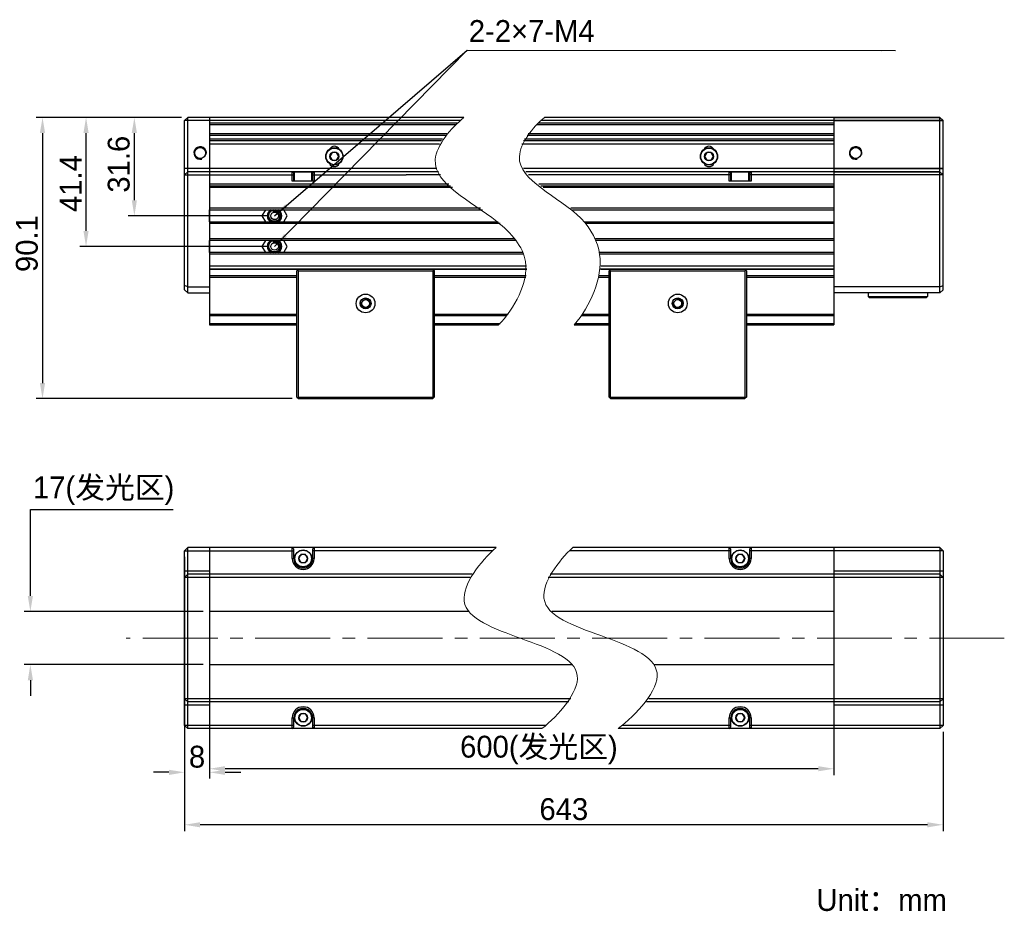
# Model space of a CAD drawing. Header units: millimetres. Extents: x 36 to 273, y 42 to 189.
# Tile 2 of 2: x 116 to 273, y 42 to 184. Entities that reach past the tile are written whole.
import ezdxf

# ---------------------------------------------------------------- set-up
doc = ezdxf.new("R2010")
doc.units = ezdxf.units.MM
doc.header["$PDSIZE"] = -5
doc.linetypes.add('点画线', pattern=[18, 12, -2, 2, -2])
for name, color, linetype, lineweight in [('中心线层', 1, '点画线', 18), ('标注', 3, 'Continuous', 25), ('粗实线', 7, 'Continuous', 30), ('细实线', 7, 'Continuous', 15)]:
    doc.layers.add(name, color=color, linetype=linetype, lineweight=lineweight)
doc.dimstyles.new('CST Standard', dxfattribs={"dimtxt": 3.5, "dimasz": 2.5, "dimexe": 1, "dimexo": 1, "dimgap": 0.6, "dimtad": 1, "dimtoh": 1, "dimdsep": 46, "dimtxsty": 'Standard', "dimcen": -2.5, "dimdle": 5, "dimadec": 1, "dimazin": 2, "dimtfac": 1, "dimtofl": 0, "dimtmove": 0, "dimatfit": 0, "dimfxl": 1, "dimtolj": 1, "dimarcsym": 0})

# ---------------------------------------------------------------- blocks, each defined once
blk = doc.blocks.new('*X1')
at = {"layer": 'Defpoints', "color": 0}
for p in [(117.29, 89.58), (145.99, 89.58), (145.99, 81.08)]:
    blk.add_point(p, dxfattribs=at)
at = {"layer": '标注', "color": 9, "linetype": 'Continuous', "lineweight": -2, "ltscale": 3}
for p, q in [((117.29, 92.08), (117.29, 105.93)), ((117.29, 105.93), (140.16, 105.93)), ((117.29, 78.58), (117.29, 76.08))]:
    blk.add_line(p, q, dxfattribs=at)
at = {"layer": '标注', "color": 0, "linetype": 'Continuous', "lineweight": -2, "ltscale": 3}
for p, q in [((144.99, 89.58), (116.29, 89.58)), ((144.99, 81.08), (116.29, 81.08))]:
    blk.add_line(p, q, dxfattribs=at)
at = {"layer": '标注', "color": 9}
for points in [[(116.88, 92.08), (117.71, 92.08), (117.29, 89.58)], [(117.71, 78.58), (116.88, 78.58), (117.29, 81.08)]]:
    blk.add_solid(points, dxfattribs=at)
at = {"layer": '标注', "color": 7, "insert": (129.03, 108.94), "char_height": 3.5, "attachment_point": 5}
blk.add_mtext('\\A1;{\\fFZLanTingHei-R-GBK|b0|i0|c134|p2;17(发光区)}', dxfattribs=at)
blk = doc.blocks.new('*X2')
at = {"layer": 'Defpoints', "color": 0}
for p in [(145.99, 89.58), (245.99, 89.58), (145.99, 64.4)]:
    blk.add_point(p, dxfattribs=at)
at = {"layer": '标注', "color": 0, "linetype": 'Continuous', "lineweight": -2, "ltscale": 3}
for p, q in [((145.99, 88.58), (145.99, 63.4)), ((245.99, 88.58), (245.99, 63.4))]:
    blk.add_line(p, q, dxfattribs=at)
at = {"layer": '标注', "color": 9, "linetype": 'Continuous', "lineweight": -2, "ltscale": 3}
blk.add_line((243.49, 64.4), (148.49, 64.4), dxfattribs=at)
at = {"layer": '标注', "color": 9}
for points in [[(148.49, 64.82), (148.49, 63.99), (145.99, 64.4)], [(243.49, 63.99), (243.49, 64.82), (245.99, 64.4)]]:
    blk.add_solid(points, dxfattribs=at)
at = {"layer": '标注', "color": 7, "insert": (198.75, 67.41), "char_height": 3.5, "attachment_point": 5}
blk.add_mtext('\\A1;{\\fFZLanTingHei-R-GBK|b0|i0|c134|p2;600(发光区)}', dxfattribs=at)
blk = doc.blocks.new('*X3')
at = {"layer": 'Defpoints', "color": 0}
for p in [(126.21, 168.73), (142.49, 168.73), (156.41, 148.06)]:
    blk.add_point(p, dxfattribs=at)
at = {"layer": '标注', "color": 0, "linetype": 'Continuous', "lineweight": -2, "ltscale": 3}
for p, q in [((141.49, 168.73), (125.21, 168.73)), ((155.41, 148.06), (125.21, 148.06))]:
    blk.add_line(p, q, dxfattribs=at)
at = {"layer": '标注', "color": 9, "linetype": 'Continuous', "lineweight": -2, "ltscale": 3}
blk.add_line((126.21, 150.56), (126.21, 166.23), dxfattribs=at)
at = {"layer": '标注', "color": 9}
for points in [[(126.63, 166.23), (125.79, 166.23), (126.21, 168.73)], [(125.79, 150.56), (126.63, 150.56), (126.21, 148.06)]]:
    blk.add_solid(points, dxfattribs=at)
at = {"layer": '标注', "color": 7, "insert": (123.75, 158.13), "char_height": 3.5, "attachment_point": 5, "rotation": 90}
blk.add_mtext('\\A1;\\A1;{\\fFZLanTingHei-R-GBK|b0|i0|c134|p2;41.4}', dxfattribs=at)
blk = doc.blocks.new('*X4')
at = {"layer": 'Defpoints', "color": 0}
for p in [(142.49, 168.73), (119.24, 123.68), (160.24, 123.68)]:
    blk.add_point(p, dxfattribs=at)
at = {"layer": '标注', "color": 0, "linetype": 'Continuous', "lineweight": -2, "ltscale": 3}
for p, q in [((141.49, 168.73), (118.24, 168.73)), ((159.24, 123.68), (118.24, 123.68))]:
    blk.add_line(p, q, dxfattribs=at)
at = {"layer": '标注', "color": 9, "linetype": 'Continuous', "lineweight": -2, "ltscale": 3}
blk.add_line((119.24, 166.23), (119.24, 126.18), dxfattribs=at)
at = {"layer": '标注', "color": 9}
for points in [[(119.65, 166.23), (118.82, 166.23), (119.24, 168.73)], [(118.82, 126.18), (119.65, 126.18), (119.24, 123.68)]]:
    blk.add_solid(points, dxfattribs=at)
at = {"layer": '标注', "color": 7, "insert": (116.74, 148.52), "char_height": 3.5, "attachment_point": 5, "rotation": 90}
blk.add_mtext('\\A1;\\A1;{\\fFZLanTingHei-R-GBK|b0|i0|c134|p2;90.1}', dxfattribs=at)
blk = doc.blocks.new('*X5')
at = {"layer": 'Defpoints', "color": 0}
for p in [(133.95, 168.73), (142.49, 168.73), (156.41, 152.96)]:
    blk.add_point(p, dxfattribs=at)
at = {"layer": '标注', "color": 0, "linetype": 'Continuous', "lineweight": -2, "ltscale": 3}
for p, q in [((141.49, 168.73), (132.95, 168.73)), ((155.41, 152.96), (132.95, 152.96))]:
    blk.add_line(p, q, dxfattribs=at)
at = {"layer": '标注', "color": 9, "linetype": 'Continuous', "lineweight": -2, "ltscale": 3}
blk.add_line((133.95, 155.46), (133.95, 166.23), dxfattribs=at)
at = {"layer": '标注', "color": 9}
for points in [[(134.36, 166.23), (133.53, 166.23), (133.95, 168.73)], [(133.53, 155.46), (134.36, 155.46), (133.95, 152.96)]]:
    blk.add_solid(points, dxfattribs=at)
at = {"layer": '标注', "color": 7, "insert": (131.46, 161.23), "char_height": 3.5, "attachment_point": 5, "rotation": 90}
blk.add_mtext('\\A1;\\A1;{\\fFZLanTingHei-R-GBK|b0|i0|c134|p2;31.6}', dxfattribs=at)
blk = doc.blocks.new('*X6')
at = {"layer": '标注', "linetype": 'Continuous', "ltscale": 3}
blk.add_hatch(color=9, dxfattribs=at).paths.add_polyline_path([(156.41, 148.06), (157.94, 150.06), (158.39, 149.62)], flags=0)
at = {"layer": '标注', "color": 9, "linetype": 'Continuous', "ltscale": 3}
for p, q in [((156.41, 148.06), (187.25, 179.5)), ((187.25, 179.5), (255.87, 179.42))]:
    blk.add_line(p, q, dxfattribs=at)
at = {"layer": '标注', "color": 7, "ltscale": 3}
blk.add_line((255.87, 179.42), (255.87, 179.42), dxfattribs=at)
blk = doc.blocks.new('*X7')
at = {"layer": '标注', "linetype": 'Continuous', "ltscale": 3}
blk.add_hatch(color=9, dxfattribs=at).paths.add_polyline_path([(156.41, 152.96), (158.1, 154.82), (158.51, 154.35)], flags=0)
at = {"layer": '标注', "color": 9, "linetype": 'Continuous', "ltscale": 3}
for p, q in [((156.41, 152.96), (187.25, 179.5)), ((187.25, 179.5), (253.62, 179.42))]:
    blk.add_line(p, q, dxfattribs=at)
at = {"layer": '标注', "color": 7, "ltscale": 3}
blk.add_line((253.62, 179.42), (253.62, 179.42), dxfattribs=at)
blk = doc.blocks.new('*X8')
at = {"layer": 'Defpoints', "color": 0}
for p in [(141.99, 99.33), (263.49, 71.33), (141.99, 55.43)]:
    blk.add_point(p, dxfattribs=at)
at = {"layer": '标注', "color": 0, "linetype": 'Continuous', "lineweight": -2, "ltscale": 3}
for p, q in [((141.99, 98.33), (141.99, 54.43)), ((263.49, 70.33), (263.49, 54.43))]:
    blk.add_line(p, q, dxfattribs=at)
at = {"layer": '标注', "color": 9, "linetype": 'Continuous', "lineweight": -2, "ltscale": 3}
blk.add_line((260.99, 55.43), (144.49, 55.43), dxfattribs=at)
at = {"layer": '标注', "color": 9}
for points in [[(144.49, 55.84), (144.49, 55.01), (141.99, 55.43)], [(260.99, 55.01), (260.99, 55.84), (263.49, 55.43)]]:
    blk.add_solid(points, dxfattribs=at)
at = {"layer": '标注', "color": 7, "insert": (202.74, 57.91), "char_height": 3.5, "attachment_point": 5}
blk.add_mtext('\\A1;{\\fFZLanTingHei-R-GBK|b0|i0|c134|p2;643}', dxfattribs=at)
blk = doc.blocks.new('*X12')
at = {"layer": 'Defpoints', "color": 0}
for p in [(141.99, 71.33), (145.99, 71.33), (141.99, 63.83)]:
    blk.add_point(p, dxfattribs=at)
at = {"layer": '标注', "color": 0, "linetype": 'Continuous', "lineweight": -2, "ltscale": 3}
for p, q in [((141.99, 70.33), (141.99, 62.83)), ((145.99, 70.33), (145.99, 62.83))]:
    blk.add_line(p, q, dxfattribs=at)
at = {"layer": '标注', "color": 9, "linetype": 'Continuous', "lineweight": -2, "ltscale": 3}
for p, q in [((139.49, 63.83), (136.99, 63.83)), ((148.49, 63.83), (150.99, 63.83))]:
    blk.add_line(p, q, dxfattribs=at)
at = {"layer": '标注', "color": 9}
for points in [[(139.49, 63.41), (139.49, 64.24), (141.99, 63.83)], [(148.49, 64.24), (148.49, 63.41), (145.99, 63.83)]]:
    blk.add_solid(points, dxfattribs=at)
at = {"layer": '标注', "color": 7, "insert": (143.99, 66.31), "char_height": 3.5, "attachment_point": 5}
blk.add_mtext('\\A1;\\A1;{\\fFZLanTingHei-R-GBK|b0|i0|c134|p2;8}', dxfattribs=at)

msp = doc.modelspace()

# ---------------------------------------------------------------- linework, layer by layer
at = {"layer": '中心线层', "color": 0}
msp.add_line((273.2989, 85.3263), (132.6183, 85.3263), dxfattribs=at)
at = {"layer": '标注', "color": 0, "ltscale": 3}
for p, q in [((145.9923, 151.981), (145.9923, 153.931)), ((145.9923, 147.081), (145.9923, 149.031))]:
    msp.add_line(p, q, dxfattribs=at)
at = {"layer": '粗实线', "color": 0, "linetype": 'Continuous'}
for p, q in [((141.9923, 168.231), (142.4923, 168.731)), ((141.9923, 141.1048), (141.9923, 168.231)), ((186.1466, 168.231), (141.9923, 168.231)), ((142.4923, 140.6048), (142.4923, 168.731)), ((186.7517, 168.731), (142.4923, 168.731)), ((145.9923, 168.731), (145.9923, 135.481)), ((145.9923, 167.856), (185.7167, 167.856)), ((145.9923, 167.606), (185.4416, 167.606)), ((198.3938, 167.606), (245.9923, 167.606)), ((198.6536, 167.856), (245.9923, 167.856)), ((263.4923, 168.231), (199.0608, 168.231)), ((262.9923, 168.731), (199.6358, 168.731)), ((245.9923, 168.731), (245.9923, 135.481)), ((183.9865, 166.106), (145.9923, 166.106)), ((183.7778, 165.856), (145.9923, 165.856)), ((245.9923, 165.856), (196.8472, 165.856)), ((245.9923, 166.106), (197.0375, 166.106)), ((183.3008, 165.231), (145.9923, 165.231)), ((183.1287, 164.981), (145.9923, 164.981)), ((145.9923, 164.481), (182.8181, 164.481)), ((195.9923, 164.481), (245.9923, 164.481)), ((245.9923, 164.981), (196.2695, 164.981)), ((245.9923, 165.231), (196.42, 165.231)), ((165.6335, 163.1062), (165.2748, 162.4848)), ((165.2748, 162.4848), (165.6335, 161.8634)), ((166.351, 163.1062), (165.6335, 163.1062)), ((166.7098, 162.4848), (166.351, 163.1062)), ((166.351, 161.8634), (166.7098, 162.4848)), ((225.6335, 163.1062), (225.2748, 162.4848)), ((225.2748, 162.4848), (225.6335, 161.8634)), ((226.351, 163.1062), (225.6335, 163.1062)), ((226.7098, 162.4848), (226.351, 163.1062)), ((226.351, 161.8634), (226.7098, 162.4848)), ((165.6335, 161.8634), (166.351, 161.8634)), ((225.6335, 161.8634), (226.351, 161.8634)), ((182.3885, 160.531), (141.9923, 160.531)), ((141.9923, 159.531), (142.4923, 160.031)), ((141.9923, 159.531), (159.4923, 159.531)), ((159.6673, 160.031), (142.4923, 160.031)), ((159.2423, 158.531), (159.2423, 160.031)), ((159.4923, 159.781), (159.2423, 160.031)), ((159.4923, 158.531), (159.4923, 159.781)), ((159.4923, 159.781), (159.6173, 159.781)), ((159.6173, 159.981), (159.6673, 160.031)), ((159.6173, 158.531), (159.6173, 159.981)), ((162.3673, 159.981), (159.6173, 159.981)), ((162.3173, 160.031), (159.6673, 160.031)), ((177.3173, 160.031), (162.3173, 160.031)), ((162.3673, 159.981), (162.3173, 160.031)), ((162.3673, 158.531), (162.3673, 159.981)), ((162.3673, 159.781), (162.4923, 159.781)), ((162.4923, 159.781), (162.7423, 160.031)), ((162.4923, 159.781), (162.4923, 158.531)), ((162.4923, 159.531), (177.4923, 159.531)), ((162.7423, 160.031), (162.7423, 158.531)), ((182.6453, 160.031), (177.3173, 160.031)), ((182.9717, 159.531), (177.4923, 159.531)), ((263.4923, 160.531), (196.2569, 160.531)), ((214.6673, 160.031), (196.6333, 160.031)), ((214.4923, 159.531), (197.0799, 159.531)), ((229.4923, 159.531), (214.4923, 159.531)), ((229.6673, 160.031), (214.6673, 160.031)), ((229.4923, 159.781), (229.2423, 160.031)), ((229.2423, 158.531), (229.2423, 160.031)), ((229.4923, 159.781), (229.6173, 159.781)), ((229.4923, 158.531), (229.4923, 159.781)), ((229.6173, 159.981), (229.6673, 160.031)), ((232.3673, 159.981), (229.6173, 159.981)), ((229.6173, 158.531), (229.6173, 159.981)), ((232.3173, 160.031), (229.6673, 160.031)), ((232.3673, 159.981), (232.3173, 160.031)), ((262.9923, 160.031), (232.3173, 160.031)), ((232.3673, 158.531), (232.3673, 159.981)), ((232.3673, 159.781), (232.4923, 159.781)), ((232.4923, 159.781), (232.7423, 160.031)), ((232.4923, 159.781), (232.4923, 158.531)), ((263.4923, 159.531), (232.4923, 159.531)), ((232.7423, 160.031), (232.7423, 158.531)), ((184.3297, 158.031), (145.9923, 158.031)), ((145.9923, 157.781), (184.6044, 157.781)), ((162.7423, 158.531), (159.2423, 158.531)), ((245.9923, 158.031), (198.7648, 158.031)), ((199.0838, 157.781), (245.9923, 157.781)), ((232.7423, 158.531), (229.2423, 158.531)), ((145.9923, 157.531), (184.8909, 157.531)), ((199.4103, 157.531), (245.9923, 157.531)), ((189.3789, 154.181), (145.9923, 154.181)), ((145.9923, 153.931), (189.7249, 153.931)), ((245.9923, 154.181), (203.8599, 154.181)), ((204.1565, 153.931), (245.9923, 153.931)), ((145.9923, 151.981), (192.2449, 151.981)), ((192.5354, 151.731), (145.9923, 151.731)), ((206.12, 151.981), (245.9923, 151.981)), ((245.9923, 151.731), (206.3242, 151.731)), ((194.901, 149.281), (145.9923, 149.281)), ((195.0912, 149.031), (145.9923, 149.031)), ((245.9923, 149.281), (207.8328, 149.281)), ((245.9923, 149.031), (207.9409, 149.031)), ((196.234, 147.081), (145.9923, 147.081)), ((196.336, 146.831), (145.9923, 146.831)), ((245.9923, 147.081), (208.52, 147.081)), ((245.9923, 146.831), (208.5615, 146.831)), ((145.9923, 144.981), (196.7689, 144.981)), ((145.9923, 144.481), (196.7921, 144.481)), ((160.1584, 144.3472), (145.9923, 144.3472)), ((160.2423, 144.431), (159.9923, 144.181)), ((159.9923, 123.931), (159.9923, 144.181)), ((160.2423, 144.181), (160.1173, 144.306)), ((160.2423, 144.431), (181.7423, 144.431)), ((160.2423, 123.931), (160.2423, 144.181)), ((160.2423, 144.181), (181.7423, 144.181)), ((181.7423, 144.431), (181.9923, 144.181)), ((181.8673, 144.306), (181.7423, 144.181)), ((181.7423, 144.181), (181.7423, 123.931)), ((196.7921, 144.3472), (181.8262, 144.3472)), ((181.9923, 144.181), (181.9923, 123.931)), ((210.1584, 144.3472), (208.604, 144.3472)), ((208.6175, 144.481), (245.9923, 144.481)), ((208.653, 144.981), (245.9923, 144.981)), ((210.2423, 144.431), (209.9923, 144.181)), ((209.9923, 123.931), (209.9923, 144.181)), ((210.2423, 144.181), (210.1173, 144.306)), ((210.2423, 144.431), (231.7423, 144.431)), ((210.2423, 144.181), (231.7423, 144.181)), ((210.2423, 123.931), (210.2423, 144.181)), ((231.7423, 144.431), (231.9923, 144.181)), ((231.8673, 144.306), (231.7423, 144.181)), ((231.7423, 144.181), (231.7423, 123.931)), ((245.9923, 144.3472), (231.8262, 144.3472)), ((231.9923, 144.181), (231.9923, 123.931)), ((145.9923, 143.381), (159.9923, 143.381)), ((145.9923, 143.131), (159.9923, 143.131)), ((181.9923, 143.381), (196.7192, 143.381)), ((181.9923, 143.131), (196.6805, 143.131)), ((208.4058, 143.131), (209.9923, 143.131)), ((208.4573, 143.381), (209.9923, 143.381)), ((231.9923, 143.381), (245.9923, 143.381)), ((231.9923, 143.131), (245.9923, 143.131)), ((142.4923, 141.6048), (141.9923, 141.8119)), ((142.4923, 140.6048), (141.9923, 141.1048)), ((142.4923, 141.6048), (145.9923, 141.6048)), ((142.4923, 140.6048), (145.9923, 140.6048)), ((145.9923, 137.231), (159.9923, 137.231)), ((181.9923, 137.231), (193.8011, 137.231)), ((205.7275, 137.231), (209.9923, 137.231)), ((231.9923, 137.231), (245.9923, 137.231)), ((145.9923, 136.981), (159.9923, 136.981)), ((145.9923, 135.7223), (159.9923, 135.7223)), ((181.9923, 136.981), (193.6046, 136.981)), ((181.9923, 135.7223), (192.527, 135.7223)), ((204.6078, 135.7223), (209.9923, 135.7223)), ((205.5545, 136.981), (209.9923, 136.981)), ((231.9923, 136.981), (245.9923, 136.981)), ((231.9923, 135.7223), (245.9923, 135.7223)), ((145.9923, 135.481), (159.9923, 135.481)), ((181.9923, 135.481), (192.3034, 135.481)), ((204.4115, 135.481), (209.9923, 135.481)), ((231.9923, 135.481), (245.9923, 135.481)), ((159.9923, 123.931), (160.2423, 123.681)), ((160.2423, 123.931), (160.1173, 123.806)), ((160.2423, 123.931), (181.7423, 123.931)), ((160.2423, 123.681), (181.7423, 123.681)), ((181.9923, 123.931), (181.7423, 123.681)), ((181.8673, 123.806), (181.7423, 123.931)), ((209.9923, 123.931), (210.2423, 123.681)), ((210.2423, 123.931), (210.1173, 123.806)), ((210.2423, 123.931), (231.7423, 123.931)), ((210.2423, 123.681), (231.7423, 123.681)), ((231.8673, 123.806), (231.7423, 123.931)), ((231.9923, 123.931), (231.7423, 123.681)), ((141.9923, 99.3263), (142.4923, 99.8263)), ((142.4923, 70.8263), (142.4923, 99.8263)), ((191.8836, 99.8263), (142.4923, 99.8263)), ((145.9923, 99.8263), (145.9923, 70.8263)), ((159.2423, 98.0763), (159.2423, 99.8263)), ((159.4923, 99.5763), (159.2423, 99.8263)), ((159.4923, 98.0763), (159.4923, 99.5763)), ((162.4923, 99.5763), (162.7423, 99.8263)), ((162.4923, 99.5763), (162.4923, 98.0763)), ((162.7423, 99.8263), (162.7423, 98.0763)), ((262.9923, 99.8263), (204.1682, 99.8263)), ((229.4923, 99.5763), (229.2423, 99.8263)), ((229.2423, 98.0763), (229.2423, 99.8263)), ((229.4923, 98.0763), (229.4923, 99.5763)), ((232.4923, 99.5763), (232.7423, 99.8263)), ((232.4923, 99.5763), (232.4923, 98.0763)), ((232.7423, 99.8263), (232.7423, 98.0763)), ((245.9923, 99.8263), (245.9923, 70.8263)), ((263.4923, 99.3263), (262.9923, 99.8263)), ((262.9923, 99.8263), (262.9923, 70.8263)), ((141.9923, 71.3263), (141.9923, 99.3263)), ((141.9923, 99.3263), (159.4923, 99.3263)), ((159.2423, 98.0763), (159.4923, 98.0763)), ((160.6335, 98.6977), (160.2748, 98.0763)), ((160.2748, 98.0763), (160.6335, 97.455)), ((161.351, 98.6977), (160.6335, 98.6977)), ((161.7098, 98.0763), (161.351, 98.6977)), ((161.351, 97.455), (161.7098, 98.0763)), ((174.4923, 99.3263), (162.4923, 99.3263)), ((162.7423, 98.0763), (162.4923, 98.0763)), ((191.3365, 99.3263), (174.4923, 99.3263)), ((217.4923, 99.3263), (203.6448, 99.3263)), ((229.4923, 99.3263), (217.4923, 99.3263)), ((229.2423, 98.0763), (229.4923, 98.0763)), ((230.6335, 98.6977), (230.2748, 98.0763)), ((230.2748, 98.0763), (230.6335, 97.455)), ((231.351, 98.6977), (230.6335, 98.6977)), ((231.7098, 98.0763), (231.351, 98.6977)), ((231.351, 97.455), (231.7098, 98.0763)), ((263.4923, 99.3263), (232.4923, 99.3263)), ((232.7423, 98.0763), (232.4923, 98.0763)), ((263.4923, 99.3263), (263.4923, 71.3263)), ((160.6335, 97.455), (161.351, 97.455)), ((230.6335, 97.455), (231.351, 97.455)), ((145.9923, 96.0512), (141.9923, 96.0512)), ((141.9923, 95.0512), (142.4923, 95.5512)), ((187.7309, 95.0512), (141.9923, 95.0512)), ((188.0479, 95.5512), (142.4923, 95.5512)), ((263.4923, 95.0512), (200.2477, 95.0512)), ((262.9923, 95.5512), (200.5359, 95.5512)), ((263.4923, 96.0512), (245.9923, 96.0512)), ((263.4923, 95.0512), (262.9923, 95.5512)), ((187.597, 89.5763), (145.9923, 89.5763)), ((245.9923, 89.5763), (200.8248, 89.5763)), ((145.9923, 81.0763), (204.0394, 81.0763)), ((217.1755, 81.0763), (245.9923, 81.0763)), ((141.9923, 75.6015), (142.4923, 75.1015)), ((203.8792, 75.6015), (141.9923, 75.6015)), ((145.9923, 74.6015), (141.9923, 74.6015)), ((203.5285, 75.1015), (142.4923, 75.1015)), ((262.9923, 75.1015), (215.9588, 75.1015)), ((263.4923, 75.6015), (216.3409, 75.6015)), ((263.4923, 74.6015), (245.9923, 74.6015)), ((263.4923, 75.6015), (262.9923, 75.1015)), ((159.2423, 70.8263), (159.2423, 72.5763)), ((159.2423, 72.5763), (159.4923, 72.5763)), ((159.4923, 71.0763), (159.4923, 72.5763)), ((160.6335, 73.1977), (160.2748, 72.5763)), ((160.2748, 72.5763), (160.6335, 71.955)), ((161.351, 73.1977), (160.6335, 73.1977)), ((161.7098, 72.5763), (161.351, 73.1977)), ((161.351, 71.955), (161.7098, 72.5763)), ((162.4923, 72.5763), (162.4923, 71.0763)), ((162.7423, 72.5763), (162.4923, 72.5763)), ((162.7423, 72.5763), (162.7423, 70.8263)), ((229.2423, 72.5763), (229.4923, 72.5763)), ((229.2423, 70.8263), (229.2423, 72.5763)), ((229.4923, 71.0763), (229.4923, 72.5763)), ((230.6335, 73.1977), (230.2748, 72.5763)), ((230.2748, 72.5763), (230.6335, 71.955)), ((231.351, 73.1977), (230.6335, 73.1977)), ((231.7098, 72.5763), (231.351, 73.1977)), ((231.351, 71.955), (231.7098, 72.5763)), ((232.7423, 72.5763), (232.4923, 72.5763)), ((232.4923, 72.5763), (232.4923, 71.0763)), ((232.7423, 72.5763), (232.7423, 70.8263)), ((159.4923, 71.3263), (141.9923, 71.3263)), ((141.9923, 71.3263), (142.4923, 70.8263)), ((159.2423, 70.8263), (159.4923, 71.0763)), ((160.6335, 71.955), (161.351, 71.955)), ((174.4923, 71.3263), (162.4923, 71.3263)), ((162.7423, 70.8263), (162.4923, 71.0763)), ((194.2423, 71.3263), (174.4923, 71.3263)), ((199.8418, 71.3263), (194.2423, 71.3263)), ((214.4923, 71.3263), (212.0684, 71.3263)), ((229.4923, 71.3263), (214.4923, 71.3263)), ((229.2423, 70.8263), (229.4923, 71.0763)), ((230.6335, 71.955), (231.351, 71.955)), ((263.4923, 71.3263), (232.4923, 71.3263)), ((232.7423, 70.8263), (232.4923, 71.0763)), ((263.4923, 71.3263), (262.9923, 70.8263)), ((199.226, 70.8263), (142.4923, 70.8263)), ((262.9923, 70.8263), (211.4251, 70.8263))]:
    msp.add_line(p, q, dxfattribs=at)
at = {"layer": '粗实线', "color": 0}
for p, q in [((245.9923, 168.731), (262.9923, 168.731)), ((245.9923, 168.231), (263.4923, 168.231)), ((262.9923, 140.6048), (262.9923, 168.731)), ((263.4923, 168.231), (262.9923, 168.731)), ((263.4923, 141.1048), (263.4923, 168.231)), ((245.9923, 160.531), (263.4923, 160.531)), ((245.9923, 160.031), (262.9923, 160.031)), ((263.4923, 159.531), (245.9923, 159.5311)), ((263.4923, 159.531), (262.9923, 160.031)), ((154.9549, 153.931), (154.392, 152.956)), ((156.856, 153.8507), (156.8584, 153.8496)), ((158.4334, 152.956), (157.8705, 153.931)), ((154.392, 152.956), (154.9549, 151.981)), ((157.8705, 151.981), (158.4334, 152.956)), ((154.9549, 149.031), (154.392, 148.056)), ((156.856, 148.9507), (156.8584, 148.9496)), ((158.4334, 148.056), (157.8705, 149.031)), ((154.392, 148.056), (154.9549, 147.081)), ((157.8705, 147.081), (158.4334, 148.056)), ((262.9923, 141.6048), (245.9923, 141.6048)), ((262.9923, 140.6048), (245.9923, 140.6048)), ((251.4923, 140.6048), (251.4923, 140.0298)), ((260.9923, 140.6048), (260.9923, 140.0298)), ((262.9923, 141.6048), (263.4923, 141.8119)), ((262.9923, 140.6048), (263.4923, 141.1048)), ((251.6423, 139.8798), (251.4923, 140.0298)), ((251.4923, 140.0298), (260.9923, 140.0298)), ((251.6423, 139.8798), (260.8422, 139.8798)), ((260.8423, 139.8798), (260.9923, 140.0298))]:
    msp.add_line(p, q, dxfattribs=at)
for centre, radius in [((144.4923, 163.031), 0.875), ((249.4923, 163.031), 0.875), ((156.4127, 152.956), 0.6), ((156.4127, 148.056), 0.6)]:
    msp.add_circle(centre, radius, dxfattribs=at)
at = {"layer": '粗实线', "color": 0, "linetype": 'Continuous'}
for centre, radius in [((165.9923, 162.4848), 1.375), ((165.9923, 162.4848), 1.325), ((165.9923, 162.4848), 0.7175), ((225.9923, 162.4848), 1.375), ((225.9923, 162.4848), 1.325), ((225.9923, 162.4848), 0.7175), ((170.9923, 138.931), 1.5), ((220.9923, 138.931), 1.5), ((170.9923, 138.931), 0.875), ((170.9923, 138.931), 0.625), ((220.9923, 138.931), 0.875), ((220.9923, 138.931), 0.625), ((160.9923, 98.0763), 1.375), ((160.9923, 98.0763), 1.325), ((230.9923, 98.0763), 1.375), ((230.9923, 98.0763), 1.325), ((160.9923, 98.0763), 0.7175), ((230.9923, 98.0763), 0.7175), ((160.9923, 72.5763), 1.375), ((160.9923, 72.5763), 1.325), ((160.9923, 72.5763), 0.7175), ((230.9923, 72.5763), 1.375), ((230.9923, 72.5763), 1.325), ((230.9923, 72.5763), 0.7175)]:
    msp.add_circle(centre, radius, dxfattribs=at)
at = {"layer": '粗实线', "color": 0}
for centre, radius, start, end in [((144.4923, 163.031), 1, 345, 285), ((249.4923, 163.031), 1, 345, 285), ((156.4127, 152.956), 1.15, 122.023983, 237.976017), ((156.4127, 152.956), 1, 102.838567, 257.161433), ((156.4127, 152.956), 0.7873, 49.620725, 108.545457), ((156.4127, 152.956), 1, 282.838566, 77.161434), ((156.4448, 152.9412), 0.9981, 65.27709, 65.522589), ((156.4455, 152.9426), 0.9966, 63.094722, 65.277616), ((156.4119, 152.9552), 0.7884, 46.190852, 49.615885), ((156.4127, 152.956), 1.15, 302.023866, 57.976134), ((156.4127, 148.056), 1.15, 122.023982, 237.976018), ((156.4127, 148.056), 1, 102.83857, 257.161426), ((156.4127, 148.056), 0.7873, 49.620725, 108.545457), ((156.4127, 148.056), 1, 282.838569, 77.161433), ((156.4448, 148.0412), 0.9981, 65.27709, 65.522589), ((156.4455, 148.0426), 0.9966, 63.094722, 65.277616), ((156.4119, 148.0552), 0.7884, 46.190852, 49.615885), ((156.4127, 148.056), 1.15, 302.023866, 57.976134)]:
    msp.add_arc(centre, radius, start, end, dxfattribs=at)
at = {"layer": '粗实线', "color": 0, "linetype": 'Continuous'}
for centre, radius, start, end in [((165.9923, 163.231), 0.875, 26.571938, 153.428062), ((225.9923, 163.231), 0.875, 26.571938, 153.428062), ((165.9923, 161.731), 0.875, 205.655746, 334.344254), ((225.9923, 161.731), 0.875, 205.655746, 334.344254), ((160.9923, 98.0763), 1.75, 180, 0), ((160.9923, 98.0763), 1.5, 180, 0), ((230.9923, 98.0763), 1.75, 180, 360), ((230.9923, 98.0763), 1.5, 180, 360), ((160.9923, 72.5763), 1.75, 0, 180), ((230.9923, 72.5763), 1.75, 0, 180), ((160.9923, 72.5763), 1.5, 0, 180), ((230.9923, 72.5763), 1.5, 0, 180)]:
    msp.add_arc(centre, radius, start, end, dxfattribs=at)
at = {"layer": '粗实线', "color": 0}
for points, knots in [([(155.486, 152.956), (155.4829, 153.0373), (155.4983, 153.2013), (155.5841, 153.4323), (155.7262, 153.6339), (155.9147, 153.7927), (156.1203, 153.891), (156.262, 153.9231), (156.3246, 153.931)], [0, 0, 0, 0, 424.99099052, 849.98432093, 1274.99960678, 1700.0470265, 2125.11493875, 2454.08731703, 2454.08731703, 2454.08731703, 2454.08731703]), ([(156.1623, 153.7024), (156.1602, 153.7013), (156.1572, 153.6997), (156.1532, 153.6973), (156.1503, 153.6954), (156.1474, 153.6934), (156.1452, 153.6915), (156.1429, 153.6892), (156.1444, 153.6875), (156.1466, 153.6875), (156.1493, 153.6875), (156.1528, 153.688), (156.1562, 153.6886), (156.1608, 153.6894), (156.1665, 153.6907), (156.1757, 153.6928), (156.1872, 153.6955), (156.2056, 153.6999), (156.2286, 153.7051), (156.2564, 153.7107), (156.2844, 153.7155), (156.3125, 153.7195), (156.3313, 153.7216), (156.3407, 153.7225)], [0, 0, 0, 0, 251.08029865, 376.05544884, 500.33781147, 623.5706245, 743.54899609, 848.74129423, 894.10466645, 952.6102705, 1073.75390808, 1198.36719061, 1324.04283723, 1450.25205115, 1703.53162733, 1957.43173574, 2466.12262428, 2975.40691338, 3994.74066445, 5014.5270642, 6034.5047939, 7054.56753044, 8074.66347806, 8074.66347806, 8074.66347806, 8074.66347806]), ([(157.3736, 153.2329), (157.3493, 153.2886), (157.2903, 153.3958), (157.1733, 153.5368), (157.0313, 153.6528), (156.8693, 153.7384), (156.6933, 153.7893), (156.5106, 153.8022), (156.3296, 153.7754), (156.2157, 153.7309), (156.1623, 153.7024)], [0, 0, 0, 0, 402.67533456, 805.13869851, 1207.39619944, 1609.40845851, 2011.14833748, 2412.5911436, 2813.65409348, 3214.36446808, 3214.36446808, 3214.36446808, 3214.36446808]), ([(156.3407, 153.7225), (156.3959, 153.7276), (156.5077, 153.7274), (156.6716, 153.6929), (156.825, 153.6256), (156.916, 153.5607), (156.9577, 153.5242)], [0, 0, 0, 0, 429.20233583, 858.29146789, 1287.3116454, 1716.26944407, 1716.26944407, 1716.26944407, 1716.26944407]), ([(156.5717, 153.931), (156.5889, 153.9289), (156.6867, 153.9139), (156.7819, 153.8842), (156.856, 153.8507)], [0, 0, 0, 0, 169.815634, 969.1826114, 969.1826114, 969.1826114, 969.1826114]), ([(156.9577, 153.5242), (157.0382, 153.4536), (157.1714, 153.2774), (157.2238, 153.063), (157.2285, 152.956)], [0, 0, 0, 0, 483.90674862, 967.93585731, 967.93585731, 967.93585731, 967.93585731]), ([(157.2285, 152.956), (157.2309, 152.8991), (157.2239, 152.7844), (157.1779, 152.6186), (157.099, 152.4656), (156.9907, 152.3319), (156.8577, 152.2228), (156.7056, 152.1424), (156.5405, 152.0938), (156.3692, 152.0785), (156.1981, 152.097), (156.0339, 152.1482), (155.8826, 152.23), (155.7058, 152.375), (155.5416, 152.6153), (155.4903, 152.8426), (155.486, 152.956)], [0, 0, 0, 0, 339.48545597, 678.97854665, 1018.49991476, 1358.00803283, 1697.52517493, 2037.05481164, 2376.59702544, 2716.14887435, 3055.71001321, 3395.29603219, 3734.89816234, 4074.49684254, 4750.68995131, 5427.00899817, 5427.00899817, 5427.00899817, 5427.00899817]), ([(155.486, 148.056), (155.4829, 148.1373), (155.4983, 148.3013), (155.5841, 148.5323), (155.7262, 148.7339), (155.9147, 148.8927), (156.1203, 148.991), (156.262, 149.0231), (156.3246, 149.031)], [0, 0, 0, 0, 418.53565999, 837.07362433, 1255.63321062, 1674.22444269, 2092.83585602, 2416.81023995, 2416.81023995, 2416.81023995, 2416.81023995]), ([(156.1623, 148.8024), (156.1602, 148.8013), (156.1572, 148.7997), (156.1532, 148.7973), (156.1503, 148.7954), (156.1474, 148.7934), (156.1452, 148.7915), (156.1429, 148.7892), (156.1444, 148.7875), (156.1466, 148.7875), (156.1493, 148.7875), (156.1528, 148.788), (156.1562, 148.7886), (156.1608, 148.7894), (156.1665, 148.7907), (156.1757, 148.7928), (156.1872, 148.7955), (156.2056, 148.7999), (156.2286, 148.8051), (156.2564, 148.8107), (156.2844, 148.8155), (156.3125, 148.8195), (156.3313, 148.8216), (156.3407, 148.8225)], [0, 0, 0, 0, 247.36594897, 370.49228262, 492.93607744, 614.34584915, 732.54932391, 836.18546261, 880.87775299, 938.51785595, 1057.86935837, 1180.63917764, 1304.45564495, 1428.79778624, 1678.33047778, 1928.47452173, 2429.64010522, 2931.39031082, 3935.64457532, 4940.34479225, 5945.2335087, 6950.20597444, 7955.21115996, 7955.21115996, 7955.21115996, 7955.21115996]), ([(157.3736, 148.3329), (157.3493, 148.3886), (157.2903, 148.4958), (157.1733, 148.6368), (157.0313, 148.7528), (156.8693, 148.8384), (156.6933, 148.8893), (156.5106, 148.9022), (156.3296, 148.8754), (156.2157, 148.8309), (156.1623, 148.8024)], [0, 0, 0, 0, 396.64922767, 793.0896569, 1189.3273039, 1585.32337911, 1981.05115044, 2376.48629467, 2771.54726728, 3166.26094096, 3166.26094096, 3166.26094096, 3166.26094096]), ([(156.3407, 148.8225), (156.3959, 148.8276), (156.5077, 148.8274), (156.6716, 148.7929), (156.825, 148.7256), (156.916, 148.6607), (156.9577, 148.6242)], [0, 0, 0, 0, 422.75917027, 845.40683619, 1267.9865827, 1690.50488679, 1690.50488679, 1690.50488679, 1690.50488679]), ([(156.5717, 149.0311), (156.5889, 149.0289), (156.6867, 149.0139), (156.7819, 148.9842), (156.856, 148.9507)], [0, 0, 0, 0, 167.29213711, 954.63672918, 954.63672918, 954.63672918, 954.63672918]), ([(156.9577, 148.6242), (157.0382, 148.5536), (157.1714, 148.3774), (157.2238, 148.163), (157.2285, 148.056)], [0, 0, 0, 0, 476.71019616, 953.54093268, 953.54093268, 953.54093268, 953.54093268]), ([(157.2285, 148.056), (157.2309, 147.9991), (157.2239, 147.8844), (157.1779, 147.7186), (157.099, 147.5656), (156.9907, 147.4319), (156.8577, 147.3228), (156.7056, 147.2424), (156.5405, 147.1938), (156.3692, 147.1785), (156.1981, 147.197), (156.0339, 147.2482), (155.8826, 147.33), (155.7058, 147.475), (155.5416, 147.7153), (155.4903, 147.9426), (155.486, 148.056)], [0, 0, 0, 0, 334.42303131, 668.85358348, 1003.31199141, 1337.75734688, 1672.21159182, 2006.67814503, 2341.1570878, 2675.64552199, 3010.14310761, 3344.66520233, 3679.20316797, 4013.7377351, 4679.8474173, 5346.08115958, 5346.08115958, 5346.08115958, 5346.08115958])]:
    msp.add_open_spline(points, degree=3, knots=knots, dxfattribs=at)
at = {"layer": '细实线', "color": 0, "linetype": 'Continuous'}
for centre in [(170.9923, 138.931), (220.9923, 138.931)]:
    msp.add_arc(centre, 0.75, 165, 105, dxfattribs=at)
at = {"layer": '细实线', "color": 0, "ltscale": 3}
for points, knots in [([(186.7517, 168.731), (184.627, 167.0274), (178.3744, 159.5793), (191.1639, 153.9103), (198.7476, 145.1239), (194.8141, 138.157), (192.3034, 135.481)], [0, 0, 0, 0, 1167.83189076, 3168.63096839, 4296.07900853, 5869.59004, 5869.59004, 5869.59004, 5869.59004]), ([(199.6358, 168.731), (197.7406, 167.1338), (191.9688, 159.7424), (204.9233, 155.114), (210.0953, 145.2336), (206.9598, 138.5734), (204.4115, 135.481)], [0, 0, 0, 0, 1106.79164386, 3191.03817426, 4152.95290981, 5942.35419, 5942.35419, 5942.35419, 5942.35419]), ([(191.8836, 99.8263), (189.4035, 97.6153), (183.1963, 89.7912), (195.838, 85.3179), (208.6959, 80.6006), (201.8941, 72.9401), (199.226, 70.8263)], [0, 0, 0, 0, 1338.89571119, 2805.41993432, 4252.47554307, 5624.16312142, 5624.16312142, 5624.16312142, 5624.16312142]), ([(204.1682, 99.8263), (201.8908, 97.7042), (196.1684, 90.0893), (208.6445, 85.8276), (221.6839, 80.8767), (214.3206, 73.022), (211.4251, 70.8263)], [0, 0, 0, 0, 1288.76511701, 2791.51018815, 4282.36883075, 5786.85169499, 5786.85169499, 5786.85169499, 5786.85169499])]:
    msp.add_open_spline(points, degree=3, knots=knots, dxfattribs=at)

# ---------------------------------------------------------------- block references
at = {"layer": '标注', "color": 0, "ltscale": 3}
for name in ['*X6', '*X7']:
    msp.add_blockref(name, (0, 0), dxfattribs=at)

# ---------------------------------------------------------------- texts
at = {"layer": '标注', "color": 0, "ltscale": 3, "char_height": 3.5, "attachment_point": 1}
for s, insert, width in [('{\\fFZLanTingHei-R-GBK|b0|i0|c134|p2;\\C7;2-2×7-M4}', (187.5199, 184.3188), 115.974084), ('{\\fFZLanTingHei-R-GBK|b0|i0|c134|p2;\\C0;Unit：mm}', (243.2016, 45.1295), 55.615857)]:
    msp.add_mtext(s, dxfattribs=dict(at, insert=insert, width=width))

# ---------------------------------------------------------------- dimensions: what is measured, and where the dimension line sits
at = {"layer": '标注', "color": 0, "ltscale": 3}
for base, p1, p2, angle, text, override, picture, middle in [((119.236, 123.681), (142.4923, 168.731), (160.2423, 123.681), 270, '\\A1;{\\fFZLanTingHei-R-GBK|b0|i0|c134|p2;<>}', {"dimdec": 1, "dimlfac": 2, "dimtxsty": 'Standard', "dimsah": 1, "dimclrd": 9, "dimclrt": 7, "dimtzin": 8}, '*X4', (119.236, 148.5224)), ((126.20863363, 168.7310494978), (156.4127140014, 148.0560494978), (142.4922898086, 168.7310494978), 90, '\\A1;{\\fFZLanTingHei-R-GBK|b0|i0|c134|p2;<>}', {"dimdec": 1, "dimlfac": 2, "dimtxsty": 'Standard', "dimsah": 1, "dimclrd": 9, "dimclrt": 7, "dimtzin": 8}, '*X3', (126.20863363, 158.1316970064)), ((133.9474476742, 168.7310494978), (156.4127140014, 152.9560494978), (142.4922898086, 168.7310494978), 90, '\\A1;{\\fFZLanTingHei-R-GBK|b0|i0|c134|p2;<>}', {"dimdec": 1, "dimlfac": 2, "dimtxsty": 'Standard', "dimsah": 1, "dimclrd": 9, "dimclrt": 7, "dimtzin": 8}, '*X5', (133.9474476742, 161.2310494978)), ((117.2948, 89.5763), (145.9923, 81.0763), (145.9923, 89.5763), 90, '{\\fFZLanTingHei-R-GBK|b0|i0|c134|p2;17(发光区)}', {"dimlfac": 2, "dimtxsty": 'Standard', "dimsah": 1, "dimclrd": 9, "dimclrt": 7, "dimtzin": 0}, '*X1', (129.027, 105.927))]:
    dim = msp.add_linear_dim(base=base, p1=p1, p2=p2, angle=angle, text=text, dimstyle='CST Standard', override=override, dxfattribs=at)
    dim.commit()
    dim.dimension.update_dxf_attribs({"geometry": picture, "text_midpoint": middle, "dimtype": 160})
dim = msp.add_linear_dim(base=(141.9923, 55.4256), p1=(263.4923, 71.3263), p2=(141.9923, 99.3263), text='{\\fFZLanTingHei-R-GBK|b0|i0|c134|p2;643}', dimstyle='CST Standard', override={"dimlfac": 2, "dimtxsty": 'Standard', "dimsah": 1, "dimclrd": 9, "dimclrt": 7}, dxfattribs=at)
dim.commit()
dim.dimension.update_dxf_attribs({"geometry": '*X8', "text_midpoint": (202.7423, 57.913)})
for base, p1, p2, text, override, picture, middle in [((145.9923, 64.4021), (245.9923, 89.5763), (145.9923, 89.5763), '{\\fFZLanTingHei-R-GBK|b0|i0|c134|p2;600(发光区)}', {"dimlfac": 2, "dimtxsty": 'Standard', "dimsah": 1, "dimclrd": 9, "dimclrt": 7, "dimtzin": 0}, '*X2', (198.7513, 64.4021)), ((141.9923, 63.8253), (145.9923, 71.3263), (141.9923, 71.3263), '\\A1;{\\fFZLanTingHei-R-GBK|b0|i0|c134|p2;<>}', {"dimlfac": 2, "dimtxsty": 'Standard', "dimsah": 1, "dimclrd": 9, "dimclrt": 7, "dimtzin": 8}, '*X12', (143.9923, 63.8253))]:
    dim = msp.add_linear_dim(base=base, p1=p1, p2=p2, text=text, dimstyle='CST Standard', override=override, dxfattribs=at)
    dim.commit()
    dim.dimension.update_dxf_attribs({"geometry": picture, "text_midpoint": middle, "dimtype": 160})

doc.saveas('drawing.dxf')
